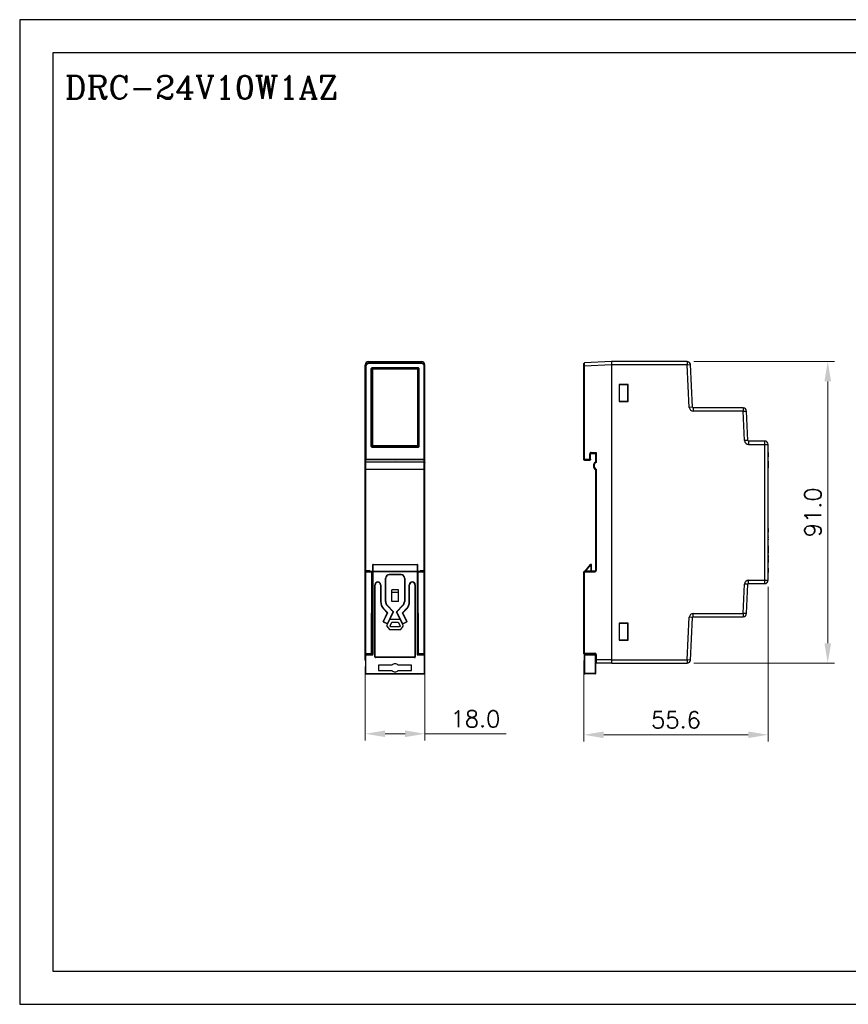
# Model space of a CAD drawing. Header units: inches. Extents: x 0 to 5108, y 0 to 2887.
# Tile 1 of 3: x 0 to 250, y 0 to 297. Entities that reach past the tile are written whole.
import ezdxf

# ---------------------------------------------------------------- set-up
doc = ezdxf.new("R2010")
doc.units = ezdxf.units.IN
doc.header["$MEASUREMENT"] = 0
doc.layers.add('Dimension', color=2, linetype='Continuous', lineweight=9)
doc.layers.add('Line', color=3, linetype='Continuous', lineweight=25)
doc.styles.add('ROMANC', font='romanc')
doc.styles.add('ROMANS', font='romans')
doc.dimstyles.new('yutana', dxfattribs={"dimscale": 2, "dimtxt": 2, "dimasz": 1.5, "dimexe": 1, "dimexo": 1, "dimgap": 1, "dimtad": 1, "dimdec": 1, "dimzin": 0, "dimdsep": 46, "dimtxsty": 'ROMANS', "dimcen": 0, "dimadec": 0, "dimazin": 0, "dimtp": 0.01, "dimtm": 0.01, "dimtfac": 1, "dimtdec": 1, "dimtmove": 0, "dimatfit": 3, "dimfxl": 1, "dimtolj": 1, "dimtzin": 0, "dimlwd": 0, "dimlwe": 0, "dimarcsym": 0})

# ---------------------------------------------------------------- blocks, each defined once
blk = doc.blocks.new('*D2')
at = {"layer": 'Defpoints', "color": 0}
for p in [(225.81, 127.9), (170.21, 105.7), (225.81, 81.3)]:
    blk.add_point(p, dxfattribs=at)
at = {"layer": 'Dimension', "color": 0, "lineweight": 0}
for p, q in [((225.81, 125.9), (225.81, 79.3)), ((170.21, 103.7), (170.21, 79.3)), ((176.21, 81.3), (219.81, 81.3))]:
    blk.add_line(p, q, dxfattribs=at)
at = {"layer": 'Dimension', "color": 0}
for points in [[(176.21, 82.3), (176.21, 80.3), (170.21, 81.3)], [(219.81, 82.3), (219.81, 80.3), (225.81, 81.3)]]:
    blk.add_solid(points, dxfattribs=at)
at = {"layer": 'Dimension', "color": 0, "insert": (198.01, 85.8), "char_height": 5, "attachment_point": 5, "style": 'ROMANS'}
blk.add_mtext('\\A1;55.6', dxfattribs=at)
blk = doc.blocks.new('*D3')
at = {"layer": 'Defpoints', "color": 0}
for p in [(104.26, 103.9), (122.26, 103.9), (122.26, 81.6)]:
    blk.add_point(p, dxfattribs=at)
at = {"layer": 'Dimension', "color": 0, "lineweight": 0}
for p, q in [((104.26, 101.9), (104.26, 79.6)), ((122.26, 101.9), (122.26, 79.6)), ((110.26, 81.6), (116.26, 81.6)), ((122.26, 81.6), (146.78, 81.6))]:
    blk.add_line(p, q, dxfattribs=at)
at = {"layer": 'Dimension', "color": 0}
for points in [[(110.26, 82.6), (110.26, 80.6), (104.26, 81.6)], [(116.26, 82.6), (116.26, 80.6), (122.26, 81.6)]]:
    blk.add_solid(points, dxfattribs=at)
at = {"layer": 'Dimension', "color": 0, "insert": (137.52, 86.1), "char_height": 5, "attachment_point": 5, "style": 'ROMANS'}
blk.add_mtext('\\A1;18.0', dxfattribs=at)
blk = doc.blocks.new('*D4')
at = {"layer": 'Defpoints', "color": 0}
for p in [(201.36, 193.9), (243.81, 193.9), (201.36, 102.9)]:
    blk.add_point(p, dxfattribs=at)
at = {"layer": 'Dimension', "color": 0, "lineweight": 0}
for p, q in [((203.36, 193.9), (245.81, 193.9)), ((243.81, 108.9), (243.81, 187.9)), ((203.36, 102.9), (245.81, 102.9))]:
    blk.add_line(p, q, dxfattribs=at)
at = {"layer": 'Dimension', "color": 0}
for points in [[(242.81, 187.9), (244.81, 187.9), (243.81, 193.9)], [(242.81, 108.9), (244.81, 108.9), (243.81, 102.9)]]:
    blk.add_solid(points, dxfattribs=at)
at = {"layer": 'Dimension', "color": 0, "insert": (239.31, 148.4), "char_height": 5, "attachment_point": 5, "rotation": 90, "style": 'ROMANS'}
blk.add_mtext('\\A1;91.0', dxfattribs=at)

msp = doc.modelspace()

# ---------------------------------------------------------------- linework, layer by layer
at = {"linetype": 'Continuous'}
for p, q in [((105.26, 193.9), (105.26, 193.28)), ((105.26, 193.9), (121.26, 193.9)), ((121.26, 193.48), (105.26, 193.48)), ((121.26, 193.28), (105.26, 193.28)), ((121.26, 193.28), (121.26, 193.9)), ((170.21, 164.35), (170.21, 193.28)), ((178.51, 193.9), (170.4, 193.48)), ((170.41, 192.47), (170.4, 193.48)), ((178.51, 193.9), (178.51, 102.9)), ((178.61, 102.9), (178.61, 193.9)), ((201.36, 193.9), (178.61, 193.9)), ((201.36, 193.9), (201.36, 192.9)), ((104.26, 103.9), (104.26, 192.9)), ((104.3, 192.78), (104.26, 192.47)), ((104.46, 192.47), (104.26, 192.47)), ((104.46, 192.47), (104.46, 164.43)), ((106.06, 168.35), (106.06, 191.7)), ((106.06, 191.7), (106.26, 191.7)), ((106.26, 168.35), (106.26, 191.7)), ((106.26, 191.7), (106.31, 191.64)), ((106.31, 168.41), (106.31, 191.64)), ((106.31, 191.64), (120.2, 191.64)), ((106.46, 191.9), (106.46, 192.1)), ((106.46, 192.1), (120.05, 192.1)), ((106.46, 191.9), (106.51, 191.84)), ((106.46, 191.9), (120.05, 191.9)), ((106.51, 168.21), (106.51, 191.84)), ((106.51, 191.84), (120, 191.84)), ((120.05, 191.9), (120, 191.84)), ((120, 191.84), (120, 168.21)), ((120.05, 192.1), (120.05, 191.9)), ((120.25, 191.7), (120.2, 191.64)), ((120.2, 191.64), (120.2, 168.41)), ((120.25, 191.7), (120.25, 168.35)), ((120.25, 191.7), (120.45, 191.7)), ((120.45, 191.7), (120.45, 168.35)), ((122.06, 164.43), (122.06, 192.47)), ((122.06, 192.47), (122.26, 192.47)), ((122.26, 103.9), (122.26, 192.9)), ((170.21, 192.47), (170.41, 192.47)), ((178.51, 192.9), (170.41, 192.47)), ((170.41, 164.15), (170.41, 192.47)), ((178.61, 192.55), (178.51, 192.55)), ((178.61, 191.75), (178.51, 191.75)), ((201.36, 192.9), (178.61, 192.9)), ((201.36, 192.9), (202.36, 192.95)), ((202.03, 180.04), (201.36, 192.9)), ((203.03, 180.09), (202.36, 192.95)), ((178.61, 186.9), (178.51, 186.9)), ((180.91, 187), (180.91, 181.8)), ((183.61, 187), (180.91, 187)), ((183.51, 186.9), (180.91, 186.9)), ((181.01, 181.9), (181.01, 186.9)), ((183.51, 181.9), (183.51, 186.9)), ((183.61, 181.8), (183.61, 187)), ((178.61, 181.9), (178.51, 181.9)), ((180.91, 181.9), (183.51, 181.9)), ((180.91, 181.8), (183.61, 181.8)), ((203.03, 180.09), (202.03, 180.04)), ((203.23, 179.9), (203.23, 178.9)), ((218.26, 179.9), (203.23, 179.9)), ((218.26, 178.9), (203.23, 178.9)), ((218.26, 179.9), (218.26, 178.9)), ((218.26, 178.9), (219.26, 178.95)), ((218.72, 170.04), (218.26, 178.9)), ((219.72, 170.09), (219.26, 178.95)), ((219.72, 170.09), (218.72, 170.04)), ((219.92, 169.9), (219.92, 168.9)), ((224.81, 169.9), (219.92, 169.9)), ((224.81, 126.9), (224.81, 169.9)), ((106.26, 168.35), (106.06, 168.35)), ((106.26, 168.35), (106.31, 168.41)), ((120.2, 168.41), (106.31, 168.41)), ((106.46, 168.15), (106.51, 168.21)), ((106.46, 167.95), (106.46, 168.15)), ((120.05, 168.15), (106.46, 168.15)), ((120.05, 167.95), (106.46, 167.95)), ((120, 168.21), (106.51, 168.21)), ((120.05, 168.15), (120, 168.21)), ((120.05, 168.15), (120.05, 167.95)), ((120.25, 168.35), (120.2, 168.41)), ((120.45, 168.35), (120.25, 168.35)), ((172.41, 166.43), (172.25, 166.4)), ((172.41, 166.15), (172.41, 166.43)), ((172.41, 166.43), (173.91, 166.43)), ((173.71, 166.23), (173.91, 166.43)), ((173.91, 166.43), (173.91, 163.43)), ((219.92, 168.9), (225.81, 168.9)), ((225.81, 127.9), (225.81, 168.9)), ((225.81, 166.47), (225.86, 166.47)), ((225.86, 166.47), (225.86, 165.17)), ((104.46, 164.43), (104.26, 164.43)), ((104.45, 164.23), (104.46, 164.43)), ((113.26, 164.15), (104.45, 164.23)), ((113.26, 164.35), (104.46, 164.43)), ((104.46, 105.5), (104.46, 164.23)), ((122.06, 163.55), (104.46, 163.55)), ((122.06, 164.43), (113.26, 164.35)), ((113.26, 164.18), (113.26, 164.35)), ((122.06, 164.23), (113.26, 164.15)), ((113.26, 164.15), (113.26, 164.18)), ((122.06, 164.23), (122.06, 164.43)), ((122.26, 164.43), (122.06, 164.43)), ((122.06, 105.5), (122.06, 164.23)), ((170.21, 164.43), (172.21, 164.43)), ((170.23, 164.25), (170.21, 164.35)), ((170.31, 164.18), (170.23, 164.25)), ((170.41, 164.15), (170.31, 164.18)), ((170.41, 164.23), (172.01, 164.23)), ((170.41, 164.15), (172.01, 164.15)), ((172.04, 166.18), (172.01, 166.03)), ((172.01, 164.15), (172.01, 166.03)), ((172.21, 166.03), (172.01, 166.03)), ((172.11, 164.18), (172.01, 164.15)), ((172.18, 164.25), (172.11, 164.18)), ((172.21, 164.35), (172.18, 164.25)), ((172.21, 164.43), (172.19, 164.35)), ((172.21, 164.35), (172.21, 166.03)), ((172.23, 166.05), (172.23, 166.02)), ((172.41, 166.23), (173.71, 166.23)), ((172.41, 166.15), (173.71, 166.15)), ((173.71, 166.23), (173.71, 163.55)), ((225.81, 165.99), (225.86, 165.99)), ((225.81, 165.65), (225.86, 165.65)), ((225.81, 165.17), (225.86, 165.17)), ((225.81, 163.85), (225.86, 163.85)), ((225.86, 163.85), (225.86, 161.85)), ((122.06, 161.36), (104.46, 161.36)), ((173.71, 161.36), (173.71, 130.85)), ((173.91, 161.47), (173.91, 130.85)), ((225.81, 161.85), (225.86, 161.85)), ((178.61, 156.65), (178.51, 156.65)), ((178.61, 155.15), (178.51, 155.15)), ((225.86, 143.48), (225.81, 143.48)), ((225.81, 143.34), (225.86, 143.34)), ((225.81, 142.57), (225.86, 142.57)), ((225.86, 143.48), (225.86, 142.41)), ((178.61, 141.65), (178.51, 141.65)), ((178.61, 140.15), (178.51, 140.15)), ((225.81, 142.41), (225.86, 142.41)), ((225.81, 141.3), (225.86, 141.3)), ((225.81, 141.21), (225.86, 141.21)), ((225.81, 140.84), (225.86, 140.84)), ((225.81, 140.66), (225.86, 140.66)), ((225.81, 140.33), (225.86, 140.33)), ((225.81, 140.06), (225.86, 140.06)), ((225.86, 141.3), (225.86, 141.21)), ((225.86, 140.84), (225.86, 140.66)), ((225.86, 140.33), (225.86, 140.06)), ((225.86, 138.3), (225.81, 138.3)), ((225.81, 138.19), (225.86, 138.19)), ((225.81, 138.07), (225.86, 138.07)), ((225.81, 137.86), (225.86, 137.86)), ((225.81, 137.54), (225.86, 137.54)), ((225.81, 137.43), (225.86, 137.43)), ((225.81, 137.21), (225.86, 137.21)), ((225.81, 137.17), (225.86, 137.17)), ((225.81, 137.05), (225.86, 137.05)), ((225.81, 137.03), (225.86, 137.03)), ((225.86, 136.93), (225.81, 136.93)), ((225.81, 136.91), (225.86, 136.91)), ((225.86, 138.3), (225.86, 136.06)), ((225.81, 136.07), (225.86, 136.07)), ((225.81, 136.06), (225.86, 136.06)), ((225.81, 135.51), (225.86, 135.51)), ((225.81, 134.67), (225.86, 134.67)), ((225.81, 134.44), (225.86, 134.44)), ((225.81, 134.26), (225.86, 134.26)), ((225.86, 134.15), (225.81, 134.15)), ((225.81, 134.14), (225.86, 134.14)), ((225.86, 135.51), (225.86, 134.44)), ((225.86, 134.26), (225.86, 133.29)), ((104.26, 130.85), (105.66, 130.85)), ((105.46, 130.65), (105.66, 130.85)), ((105.66, 130.65), (105.66, 130.85)), ((106.51, 105.6), (106.51, 132.6)), ((106.61, 132.7), (119.91, 132.7)), ((106.61, 105.6), (106.61, 132.7)), ((106.61, 132.66), (119.91, 132.66)), ((119.91, 132.7), (119.91, 105.6)), ((120.01, 132.6), (120.01, 105.6)), ((120.86, 130.85), (122.26, 130.85)), ((121.06, 130.65), (120.86, 130.85)), ((120.86, 130.85), (120.86, 130.65)), ((172.13, 132.66), (170.5, 130.65)), ((172.2, 132.6), (170.62, 130.65)), ((172.13, 132.66), (172.2, 132.6)), ((172.2, 132.6), (172.2, 132.7)), ((172.2, 132.7), (172.41, 132.7)), ((172.2, 132.6), (172.51, 132.6)), ((172.41, 130.65), (172.41, 132.7)), ((172.51, 130.65), (172.51, 132.6)), ((173.91, 130.85), (173.71, 130.85)), ((225.81, 133.3), (225.86, 133.3)), ((225.81, 133.29), (225.86, 133.29)), ((225.81, 131.55), (225.86, 131.55)), ((225.86, 131.55), (225.86, 130.25)), ((104.26, 130.45), (106.26, 130.45)), ((104.46, 130.65), (106.46, 130.65)), ((106.17, 105.7), (106.26, 130.45)), ((106.46, 130.65), (106.26, 130.45)), ((106.37, 105.9), (106.46, 130.65)), ((106.45, 130.29), (106.51, 130.34)), ((106.51, 130.51), (120.01, 130.51)), ((119.91, 130.57), (106.61, 130.57)), ((110.46, 128.54), (110.36, 128.54)), ((110.36, 121.46), (110.36, 128.54)), ((110.46, 121.46), (110.46, 128.54)), ((115.06, 129.64), (111.46, 129.64)), ((111.46, 129.54), (111.46, 129.64)), ((115.06, 129.54), (111.46, 129.54)), ((115.06, 129.54), (115.06, 129.64)), ((116.06, 128.54), (116.16, 128.54)), ((116.06, 128.54), (116.06, 121.46)), ((116.16, 128.54), (116.16, 121.46)), ((120.06, 130.29), (120.01, 130.34)), ((120.01, 130.1), (120.06, 130.1)), ((120.04, 130.31), (120.06, 130.25)), ((120.06, 130.65), (122.06, 130.65)), ((120.06, 130.65), (120.26, 130.45)), ((120.14, 105.9), (120.06, 130.65)), ((120.26, 130.45), (122.26, 130.45)), ((120.34, 105.7), (120.26, 130.45)), ((170.21, 105.7), (170.21, 130.45)), ((170.21, 130.45), (173.51, 130.45)), ((170.41, 105.9), (170.41, 130.65)), ((173.51, 130.65), (170.41, 130.65)), ((173.51, 130.65), (173.51, 130.45)), ((219.92, 127.9), (225.81, 127.9)), ((219.92, 126.9), (219.92, 127.9)), ((225.81, 130.25), (225.86, 130.25)), ((107.16, 126.54), (107.26, 126.54)), ((107.16, 104.8), (107.16, 126.54)), ((107.26, 104.8), (107.26, 126.54)), ((108.96, 126.54), (108.86, 126.54)), ((108.86, 126.54), (108.86, 121.46)), ((108.96, 126.54), (108.96, 121.46)), ((114.26, 125.05), (112.26, 125.05)), ((112.26, 121.55), (112.26, 125.05)), ((114.26, 121.55), (114.26, 125.05)), ((117.56, 126.54), (117.66, 126.54)), ((117.56, 121.46), (117.56, 126.54)), ((117.66, 121.46), (117.66, 126.54)), ((119.36, 126.54), (119.26, 126.54)), ((119.26, 126.54), (119.26, 104.8)), ((119.36, 126.54), (119.36, 104.8)), ((218.26, 117.9), (218.72, 126.76)), ((219.72, 126.71), (218.72, 126.76)), ((219.26, 117.85), (219.72, 126.71)), ((219.92, 126.9), (224.81, 126.9)), ((114.26, 124.25), (112.26, 124.25)), ((108.96, 121.46), (108.86, 121.46)), ((109.8, 119.38), (109.73, 119.31)), ((109.73, 119.31), (110.92, 118.08)), ((109.8, 119.38), (111.04, 118.09)), ((110.36, 121.46), (110.46, 121.46)), ((110.81, 120.35), (110.88, 120.42)), ((112.73, 118.36), (110.81, 120.35)), ((112.81, 118.43), (110.88, 120.42)), ((114.26, 121.55), (112.26, 121.55)), ((115.63, 120.42), (113.71, 118.43)), ((115.71, 120.35), (113.78, 118.36)), ((115.47, 118.09), (116.71, 119.38)), ((115.59, 118.08), (116.78, 119.31)), ((115.71, 120.35), (115.63, 120.42)), ((116.16, 121.46), (116.06, 121.46)), ((116.71, 119.38), (116.78, 119.31)), ((117.56, 121.46), (117.66, 121.46)), ((106.41, 116.33), (106.41, 105.4)), ((110.92, 118.08), (109.63, 115.51)), ((109.68, 115.37), (111.04, 118.09)), ((110.79, 114.25), (112.82, 118.31)), ((110.92, 118.08), (111.04, 118.09)), ((110.93, 114.75), (112.73, 118.36)), ((114.8, 116.1), (111.72, 116.1)), ((112.81, 118.43), (112.73, 118.36)), ((112.73, 118.36), (112.82, 118.31)), ((113.69, 118.31), (113.78, 118.36)), ((115.72, 114.25), (113.69, 118.31)), ((113.78, 118.36), (113.71, 118.43)), ((115.58, 114.75), (113.78, 118.36)), ((115.59, 118.08), (115.47, 118.09)), ((116.83, 115.37), (115.47, 118.09)), ((116.88, 115.51), (115.59, 118.08)), ((120.11, 105.4), (120.11, 116.33)), ((201.36, 103.9), (202.03, 116.76)), ((203.03, 116.71), (202.03, 116.76)), ((202.36, 103.85), (203.03, 116.71)), ((203.23, 117.9), (218.26, 117.9)), ((203.23, 116.9), (203.23, 117.9)), ((203.23, 116.9), (218.26, 116.9)), ((219.26, 117.85), (218.26, 117.9)), ((218.26, 117.9), (218.26, 116.9)), ((109.63, 115.51), (111.06, 114.79)), ((109.68, 115.37), (110.93, 114.75)), ((110.81, 114.05), (111.53, 113.05)), ((111.53, 113.05), (114.98, 113.05)), ((111.74, 114.13), (112.3, 115.25)), ((111.94, 113.85), (111.74, 114.13)), ((114.57, 113.85), (111.94, 113.85)), ((112.3, 115.25), (114.21, 115.25)), ((114.21, 115.25), (114.77, 114.13)), ((114.77, 114.13), (114.57, 113.85)), ((114.98, 113.05), (115.71, 114.05)), ((115.45, 114.79), (116.88, 115.51)), ((115.58, 114.75), (116.83, 115.37)), ((178.61, 114.9), (178.51, 114.9)), ((183.61, 115), (180.91, 115)), ((180.91, 115), (180.91, 109.8)), ((183.51, 114.9), (180.91, 114.9)), ((181.01, 109.9), (181.01, 114.9)), ((183.51, 109.9), (183.51, 114.9)), ((183.61, 109.8), (183.61, 115)), ((178.61, 109.9), (178.51, 109.9)), ((180.91, 109.9), (183.51, 109.9)), ((180.91, 109.8), (183.61, 109.8)), ((104.26, 105.5), (106.41, 105.5)), ((104.31, 105.4), (106.41, 105.4)), ((104.31, 105.4), (104.31, 99.8)), ((104.41, 99.7), (104.41, 105.5)), ((106.17, 105.7), (104.46, 105.7)), ((105.17, 105.7), (105.17, 105.5)), ((105.56, 105.7), (105.56, 105.6)), ((105.56, 105.6), (106.61, 105.6)), ((105.66, 105.5), (105.66, 105.7)), ((107.26, 104.8), (107.16, 104.8)), ((119.16, 104.7), (107.36, 104.7)), ((107.36, 104.6), (107.36, 104.7)), ((119.16, 104.6), (107.36, 104.6)), ((119.16, 104.7), (119.16, 104.6)), ((119.36, 104.8), (119.26, 104.8)), ((119.91, 105.6), (120.96, 105.6)), ((120.11, 105.5), (122.26, 105.5)), ((120.11, 105.4), (122.21, 105.4)), ((122.06, 105.7), (120.34, 105.7)), ((120.86, 105.5), (120.86, 105.7)), ((120.96, 105.6), (120.96, 105.7)), ((121.34, 105.5), (121.34, 105.7)), ((122.11, 99.7), (122.11, 105.5)), ((122.21, 99.8), (122.21, 105.4)), ((170.41, 105.9), (170.21, 105.7)), ((170.21, 105.7), (173.51, 105.7)), ((170.41, 105.9), (173.51, 105.9)), ((170.41, 99.8), (170.41, 105.7)), ((170.41, 105.6), (173.68, 105.6)), ((170.41, 105.4), (173.71, 105.4)), ((170.51, 99.7), (170.51, 105.7)), ((170.51, 105.5), (173.61, 105.5)), ((172.31, 105.7), (172.31, 105.5)), ((172.41, 105.6), (172.41, 105.7)), ((172.51, 105.5), (172.51, 105.7)), ((173.51, 105.9), (173.51, 105.7)), ((173.61, 105.67), (173.61, 99.7)), ((173.71, 105.5), (173.91, 105.5)), ((173.71, 105.5), (173.71, 99.8)), ((173.91, 105.5), (173.91, 102.9)), ((178.61, 105.05), (178.51, 105.05)), ((178.61, 104.25), (178.51, 104.25)), ((104.26, 103.9), (104.31, 103.9)), ((112.33, 102.3), (108.26, 102.3)), ((108.26, 102.3), (108.26, 100.7)), ((118.25, 102.3), (114.18, 102.3)), ((118.25, 100.7), (118.25, 102.3)), ((122.26, 103.9), (122.21, 103.9)), ((178.51, 103.9), (173.71, 103.9)), ((178.51, 102.9), (173.91, 102.9)), ((178.61, 103.9), (201.36, 103.9)), ((178.61, 102.9), (201.36, 102.9)), ((202.36, 103.85), (201.36, 103.9)), ((201.36, 103.9), (201.36, 102.9)), ((104.31, 99.8), (122.21, 99.8)), ((104.41, 99.7), (122.11, 99.7)), ((108.26, 100.7), (112.33, 100.7)), ((114.18, 100.7), (118.25, 100.7)), ((173.71, 99.8), (170.41, 99.8)), ((173.61, 99.7), (170.51, 99.7))]:
    msp.add_line(p, q, dxfattribs=at)
at = {"ltscale": 5}
for points in [[(0, 0), (420, 0), (420, 297), (0, 297)], [(10, 10), (410, 10), (410, 287), (10, 287)]]:
    msp.add_lwpolyline(points, close=True, dxfattribs=at)
at = {"linetype": 'Continuous'}
for points in [[(105.26, 193.48), (104.95, 193.43), (104.67, 193.28), (104.45, 193.06), (104.3, 192.78)], [(105.26, 193.28), (105.01, 193.24), (104.79, 193.12), (104.61, 192.95), (104.5, 192.72), (104.46, 192.47)], [(122.26, 192.47), (122.21, 192.78), (122.06, 193.06), (121.84, 193.28), (121.56, 193.43), (121.26, 193.48)], [(122.06, 192.47), (122.02, 192.72), (121.9, 192.95), (121.73, 193.12), (121.5, 193.24), (121.26, 193.28)], [(106.06, 191.7), (106.08, 191.82), (106.14, 191.93), (106.22, 192.02), (106.34, 192.08), (106.46, 192.1)], [(106.26, 191.7), (106.27, 191.76), (106.3, 191.81), (106.34, 191.86), (106.4, 191.89), (106.46, 191.9)], [(106.51, 191.84), (106.44, 191.83), (106.37, 191.78), (106.33, 191.72), (106.31, 191.64)], [(120.2, 191.64), (120.18, 191.72), (120.14, 191.79), (120.07, 191.83), (120, 191.84)], [(120.05, 192.1), (120.18, 192.08), (120.29, 192.02), (120.38, 191.93), (120.43, 191.82), (120.45, 191.7)], [(120.05, 191.9), (120.11, 191.89), (120.17, 191.86), (120.21, 191.81), (120.24, 191.76), (120.25, 191.7)], [(106.46, 167.95), (106.34, 167.97), (106.22, 168.03), (106.14, 168.12), (106.08, 168.23), (106.06, 168.35)], [(106.46, 168.15), (106.4, 168.16), (106.34, 168.19), (106.3, 168.24), (106.27, 168.29), (106.26, 168.35)], [(106.31, 168.41), (106.33, 168.33), (106.37, 168.27), (106.44, 168.22), (106.51, 168.21)], [(120, 168.21), (120.08, 168.22), (120.14, 168.27), (120.18, 168.33), (120.2, 168.41)], [(120.25, 168.35), (120.24, 168.29), (120.21, 168.24), (120.17, 168.19), (120.11, 168.16), (120.05, 168.15)], [(120.45, 168.35), (120.43, 168.23), (120.38, 168.12), (120.29, 168.03), (120.18, 167.97), (120.05, 167.95)], [(172.25, 166.4), (172.12, 166.31), (172.04, 166.18)], [(104.46, 163.55), (104.35, 163.53), (104.28, 163.49), (104.26, 163.43)], [(122.06, 163.55), (122.16, 163.53), (122.23, 163.49), (122.26, 163.43)], [(170.41, 164.23), (170.33, 164.24), (170.26, 164.29), (170.22, 164.35), (170.21, 164.43)], [(172.19, 164.35), (172.15, 164.29), (172.08, 164.24), (172.01, 164.23)], [(172.21, 166.03), (172.22, 166.1), (172.26, 166.17), (172.33, 166.21), (172.41, 166.23)], [(172.41, 166.15), (172.31, 166.12), (172.23, 166.05)], [(173.71, 163.55), (173.74, 163.53), (173.81, 163.49), (173.91, 163.43)], [(104.46, 161.36), (104.35, 161.37), (104.28, 161.42), (104.26, 161.47)], [(122.06, 161.36), (122.16, 161.37), (122.23, 161.42), (122.26, 161.47)], [(173.71, 161.36), (173.74, 161.37), (173.81, 161.42), (173.91, 161.47)], [(106.51, 132.6), (106.51, 132.62), (106.54, 132.65)], [(106.54, 132.65), (106.57, 132.66), (106.61, 132.66)], [(119.91, 132.66), (119.94, 132.66), (119.98, 132.65), (120, 132.62), (120.01, 132.6)], [(106.61, 130.57), (106.57, 130.56), (106.54, 130.55), (106.51, 130.53), (106.51, 130.51)], [(120.01, 130.51), (120, 130.53), (119.98, 130.55), (119.94, 130.56), (119.91, 130.57)]]:
    msp.add_lwpolyline(points, dxfattribs=at)
for centre, radius, start, end in [((121.26, 192.9), 1, 0, 90), ((170.41, 193.28), 0.2, 92.9992, 179.9845), ((201.36, 192.9), 1, 3, 90), ((203.23, 180.1), 1.2, 183, 270), ((203.23, 180.1), 0.2, 183, 270), ((218.26, 178.9), 1, 3, 90), ((219.92, 170.1), 1.2, 183, 270), ((219.92, 170.1), 0.2, 183, 270), ((224.81, 168.9), 1, 0, 90), ((104.46, 164.43), 0.2, 180, 269.5), ((122.06, 164.43), 0.2, 270.5, 0), ((174.41, 162.45), 1.3, 122.579, 237.421), ((174.41, 162.45), 1.1, 117.0357, 242.9643), ((106.61, 132.6), 0.1, 90, 180), ((119.91, 132.6), 0.1, 0, 90), ((172.2, 132.6), 0.1, 90, 141), ((172.41, 132.6), 0.1, 0, 90), ((173.51, 130.85), 0.4, 270, 0), ((173.51, 130.85), 0.2, 270, 0), ((104.46, 130.45), 0.2, 90, 180), ((111.46, 128.54), 1.1, 90, 180), ((111.46, 128.54), 1, 90, 180), ((115.06, 128.54), 1.1, 0, 90), ((115.06, 128.54), 1, 0, 90), ((122.06, 130.45), 0.2, 0, 90), ((170.41, 130.45), 0.2, 90, 180), ((219.92, 126.7), 1.2, 90, 177), ((224.81, 127.9), 1, 270, 0), ((108.06, 126.54), 0.9, 0, 180), ((108.06, 126.54), 0.8, 0, 180), ((118.46, 126.54), 0.9, 0, 180), ((118.46, 126.54), 0.8, 0, 180), ((219.92, 126.7), 0.2, 90, 177), ((111.96, 121.46), 3.1, 180, 224.049), ((111.96, 121.46), 3, 180, 224.049), ((111.96, 121.46), 1.6, 180, 224.049), ((111.96, 121.46), 1.5, 180, 224.049), ((114.56, 121.46), 1.5, 315.951, 0), ((114.56, 121.46), 1.6, 315.951, 0), ((114.56, 121.46), 3, 315.951, 0), ((114.56, 121.46), 3.1, 315.951, 0), ((112.73, 118.36), 0.1, 333.4349, 44.049), ((113.78, 118.36), 0.1, 135.951, 206.5651), ((203.23, 116.7), 1.2, 90, 177), ((203.23, 116.7), 0.2, 90, 177), ((218.26, 117.9), 1, 270, 357), ((109.72, 115.46), 0.1, 153.4349, 243.4349), ((110.97, 114.16), 0.2, 153.4349, 215.9421), ((110.97, 114.83), 0.1, 243.4349, 333.4349), ((115.54, 114.83), 0.1, 206.5651, 296.5651), ((115.54, 114.16), 0.2, 324.0579, 26.5651), ((116.79, 115.46), 0.1, 296.5651, 26.5651), ((104.46, 105.9), 0.2, 180, 270), ((104.41, 105.4), 0.1, 90, 180), ((105.17, 105.9), 0.4, 270, 329.4157), ((105.46, 105.6), 0.1, 270, 0), ((106.17, 105.9), 0.2, 270, 359.8), ((106.41, 105.6), 0.2, 270, 0), ((106.41, 105.6), 0.1, 270, 0), ((107.36, 104.8), 0.2, 180, 270), ((107.36, 104.8), 0.1, 180, 270), ((119.16, 104.8), 0.2, 270, 0), ((119.16, 104.8), 0.1, 270, 0), ((120.11, 105.6), 0.2, 180, 270), ((120.11, 105.6), 0.1, 180, 270), ((120.34, 105.9), 0.2, 180.2, 270.2), ((121.06, 105.6), 0.1, 180, 247.5), ((121.34, 105.9), 0.4, 210.5843, 270), ((122.06, 105.9), 0.2, 270, 0), ((122.11, 105.4), 0.1, 0, 90), ((170.51, 105.4), 0.1, 90, 180), ((172.31, 105.6), 0.1, 270, 0), ((173.51, 105.5), 0.4, 0, 90), ((173.51, 105.5), 0.2, 0, 90), ((173.61, 105.4), 0.1, 0, 90), ((105.26, 103.9), 1, 180, 198.1317), ((113.26, 101.5), 1.23, 40.7728, 139.2272), ((121.26, 103.9), 1, 341.8683, 0), ((173.91, 103.1), 0.2, 180, 270), ((201.36, 103.9), 1, 270, 357), ((104.41, 99.8), 0.1, 180, 270), ((113.26, 101.5), 1.23, 220.7728, 319.2272), ((122.11, 99.8), 0.1, 270, 0), ((170.51, 99.8), 0.1, 180, 270), ((173.61, 99.8), 0.1, 270, 0)]:
    msp.add_arc(centre, radius, start, end, dxfattribs=at)
for centre, start_param, end_param in [((105.26, 192.9), 0, 1.570796), ((121.26, 192.9), -1.570796, 0)]:
    msp.add_ellipse(centre, major_axis=(0, 1), ratio=0.99863, start_param=start_param, end_param=end_param, dxfattribs=at)

# ---------------------------------------------------------------- texts
at = {"layer": 'Line', "color": 7, "style": 'ROMANC'}
msp.add_text('DRC-24V10W1AZ ', height=7, dxfattribs=at).set_placement((13.6, 273.08))

# ---------------------------------------------------------------- dimensions: what is measured, and where the dimension line sits
at = {"layer": 'Dimension', "color": 7}
dim = msp.add_linear_dim(base=(243.81, 193.9), p1=(201.36, 102.9), p2=(201.36, 193.9), angle=90, dimstyle='yutana', override={"dimtxt": 2.5, "dimasz": 3}, dxfattribs=at)
dim.commit()
dim.dimension.update_dxf_attribs({"geometry": '*D4', "text_midpoint": (239.31, 148.4)})
for base, p1, p2, picture, middle in [((225.81, 81.3), (170.21, 105.7), (225.81, 127.9), '*D2', (198.01, 85.8)), ((122.26, 81.6), (104.26, 103.9), (122.26, 103.9), '*D3', (137.52, 86.1))]:
    dim = msp.add_linear_dim(base=base, p1=p1, p2=p2, dimstyle='yutana', override={"dimtxt": 2.5, "dimasz": 3}, dxfattribs=at)
    dim.commit()
    dim.dimension.update_dxf_attribs({"geometry": picture, "text_midpoint": middle})

doc.saveas('drawing.dxf')
